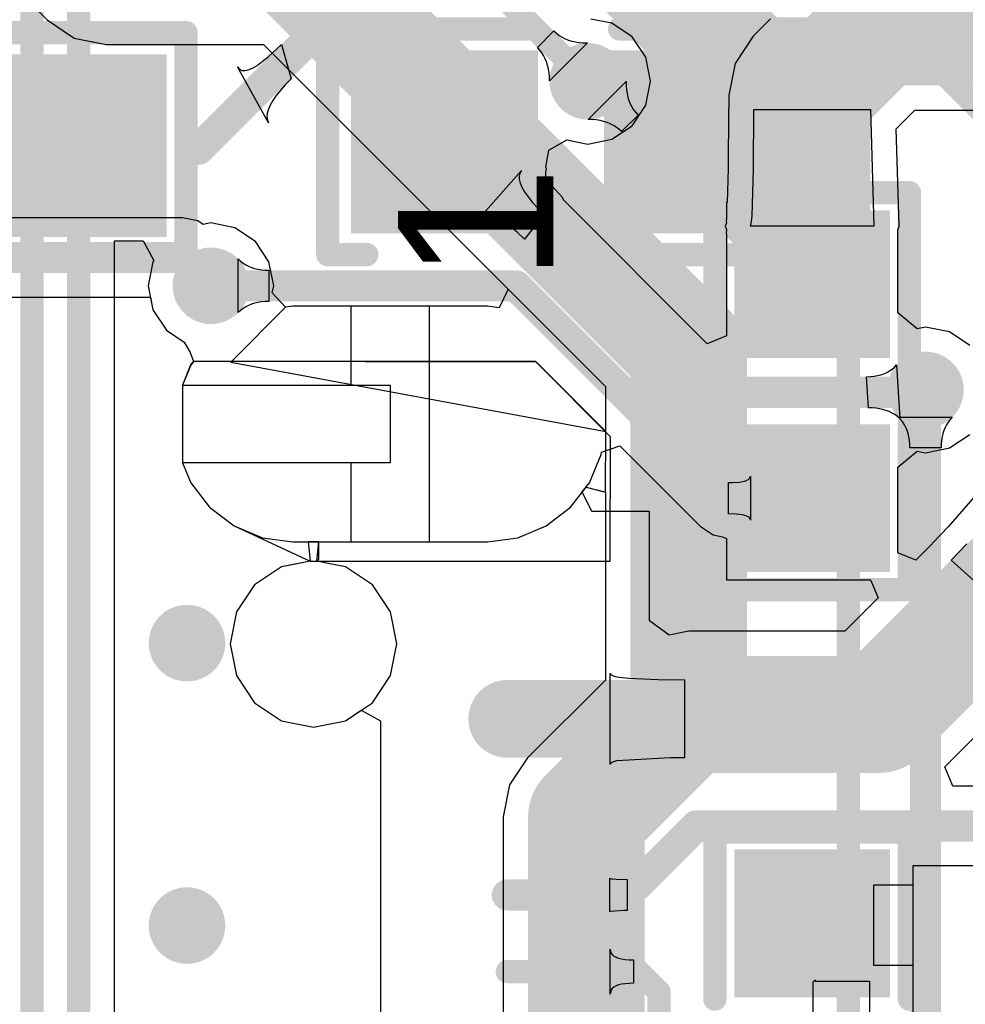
# Model space of a CAD drawing. Header units: millimetres. Extents: x 6.03 to 8.53, y 10.22 to 11.81.
# Tile 12 of 58: x 6.52 to 6.77, y 10.6 to 10.85. Entities that reach past the tile are written whole.
import ezdxf

# ---------------------------------------------------------------- set-up
doc = ezdxf.new("R2010")
doc.units = ezdxf.units.MM
doc.header["$MEASUREMENT"] = 0
for name, color, linetype in [('BottomLayer', 5, 'Continuous'), ('MultiLayer', 9, 'Continuous'), ('TopLayer', 1, 'Continuous'), ('TopOverlay', 2, 'Continuous'), ('TopPaste', 8, 'Continuous'), ('TopSolder', 216, 'Continuous')]:
    doc.layers.add(name, color=color, linetype=linetype)

# ---------------------------------------------------------------- blocks, each defined once
blk = doc.blocks.new('0603_LED_21')
at = {"layer": 'TopLayer'}
for points in [[(-0.0195, 0.02), (-0.0195, -0.02), (0.0195, 0.02), (0.0195, -0.02)], [(-0.0195, -0.045), (-0.0195, -0.085), (0.0195, -0.045), (0.0195, -0.085)]]:
    blk.add_solid(points, dxfattribs=at)
at = {"layer": 'TopOverlay', "const_width": 0.006}
for points in [[(0.029, 0.03), (-0.029, 0.03)], [(-0.029, 0.02), (-0.029, 0.03)], [(0.029, -0.022), (0.029, 0.03)], [(-0.029, -0.094), (-0.029, -0.0456)], [(0.029, -0.094), (0.029, -0.045)], [(0.029, -0.094), (-0.029, -0.094)]]:
    blk.add_lwpolyline(points, dxfattribs=at)
at = {"layer": 'TopOverlay', "const_width": 0.003}
for points in [[(-0.0305, 0.03, 1), (-0.0275, 0.03, 1)], [(-0.0305, 0.03, 1), (-0.0275, 0.03, 1)], [(0.0275, 0.03, 1), (0.0305, 0.03, 1)], [(0.0275, 0.03, 1), (0.0305, 0.03, 1)], [(-0.0305, 0.02, 1), (-0.0275, 0.02, 1)], [(0.0275, -0.022, 1), (0.0305, -0.022, 1)], [(-0.0305, -0.0456, 1), (-0.0275, -0.0456, 1)], [(0.0275, -0.045, 1), (0.0305, -0.045, 1)], [(-0.0305, -0.094, 1), (-0.0275, -0.094, 1)], [(-0.0305, -0.094, 1), (-0.0275, -0.094, 1)], [(0.0275, -0.094, 1), (0.0305, -0.094, 1)], [(0.0275, -0.094, 1), (0.0305, -0.094, 1)]]:
    blk.add_lwpolyline(points, format="xyb", close=True, dxfattribs=at)
at = {"layer": 'TopPaste'}
for points in [[(-0.0195, 0.02), (-0.0195, -0.02), (0.0195, 0.02), (0.0195, -0.02)], [(-0.0195, -0.045), (-0.0195, -0.085), (0.0195, -0.045), (0.0195, -0.085)]]:
    blk.add_solid(points, dxfattribs=at)
at = {"layer": 'TopSolder'}
for points in [[(-0.0235, 0.024), (-0.0235, -0.024), (0.0235, 0.024), (0.0235, -0.024)], [(-0.0235, -0.041), (-0.0235, -0.089), (0.0235, -0.041), (0.0235, -0.089)]]:
    blk.add_solid(points, dxfattribs=at)
at = {"layer": 'TopOverlay'}
blk.add_text('1', height=0.04, dxfattribs=at).set_placement((-0.036, -0.028))
blk = doc.blocks.new('0603_LED_22')
at = {"layer": 'TopLayer'}
for points in [[(-0.0195, 0.02), (-0.0195, -0.02), (0.0195, 0.02), (0.0195, -0.02)], [(-0.0195, -0.045), (-0.0195, -0.085), (0.0195, -0.045), (0.0195, -0.085)]]:
    blk.add_solid(points, dxfattribs=at)
at = {"layer": 'TopOverlay', "const_width": 0.006}
for points in [[(0.029, 0.03), (-0.029, 0.03)], [(-0.029, 0.02), (-0.029, 0.03)], [(0.029, -0.022), (0.029, 0.03)], [(-0.029, -0.094), (-0.029, -0.0456)], [(0.029, -0.094), (0.029, -0.045)], [(0.029, -0.094), (-0.029, -0.094)]]:
    blk.add_lwpolyline(points, dxfattribs=at)
at = {"layer": 'TopOverlay', "const_width": 0.003}
for points in [[(-0.0305, 0.03, 1), (-0.0275, 0.03, 1)], [(-0.0305, 0.03, 1), (-0.0275, 0.03, 1)], [(0.0275, 0.03, 1), (0.0305, 0.03, 1)], [(0.0275, 0.03, 1), (0.0305, 0.03, 1)], [(-0.0305, 0.02, 1), (-0.0275, 0.02, 1)], [(0.0275, -0.022, 1), (0.0305, -0.022, 1)], [(-0.0305, -0.0456, 1), (-0.0275, -0.0456, 1)], [(0.0275, -0.045, 1), (0.0305, -0.045, 1)], [(-0.0305, -0.094, 1), (-0.0275, -0.094, 1)], [(-0.0305, -0.094, 1), (-0.0275, -0.094, 1)], [(0.0275, -0.094, 1), (0.0305, -0.094, 1)], [(0.0275, -0.094, 1), (0.0305, -0.094, 1)]]:
    blk.add_lwpolyline(points, format="xyb", close=True, dxfattribs=at)
at = {"layer": 'TopPaste'}
for points in [[(-0.0195, 0.02), (-0.0195, -0.02), (0.0195, 0.02), (0.0195, -0.02)], [(-0.0195, -0.045), (-0.0195, -0.085), (0.0195, -0.045), (0.0195, -0.085)]]:
    blk.add_solid(points, dxfattribs=at)
at = {"layer": 'TopSolder'}
for points in [[(-0.0235, 0.024), (-0.0235, -0.024), (0.0235, 0.024), (0.0235, -0.024)], [(-0.0235, -0.041), (-0.0235, -0.089), (0.0235, -0.041), (0.0235, -0.089)]]:
    blk.add_solid(points, dxfattribs=at)
at = {"layer": 'TopOverlay'}
blk.add_text('1', height=0.04, dxfattribs=at).set_placement((-0.036, -0.028))
blk = doc.blocks.new('0603_27')
at = {"layer": 'TopLayer'}
for points in [[(-0.0425, -0.016), (-0.0125, -0.016), (-0.0425, 0.016), (-0.0125, 0.016)], [(0.0125, -0.016), (0.0425, -0.016), (0.0125, 0.016), (0.0425, 0.016)]]:
    blk.add_solid(points, dxfattribs=at)
at = {"layer": 'TopOverlay', "const_width": 0.006}
for points in [[(-0.051, -0.025), (-0.051, 0.025)], [(-0.008, 0.025), (-0.051, 0.025)], [(0.051, 0.025), (0.008, 0.025)], [(0.051, -0.025), (0.051, 0.025)], [(-0.008, -0.025), (-0.051, -0.025)], [(0.051, -0.025), (0.008, -0.025)]]:
    blk.add_lwpolyline(points, dxfattribs=at)
at = {"layer": 'TopOverlay', "const_width": 0.003}
for points in [[(-0.0525, 0.025, 1), (-0.0495, 0.025, 1)], [(-0.0525, 0.025, 1), (-0.0495, 0.025, 1)], [(-0.0095, 0.025, 1), (-0.0065, 0.025, 1)], [(0.0065, 0.025, 1), (0.0095, 0.025, 1)], [(0.0495, 0.025, 1), (0.0525, 0.025, 1)], [(0.0495, 0.025, 1), (0.0525, 0.025, 1)], [(-0.0525, -0.025, 1), (-0.0495, -0.025, 1)], [(-0.0525, -0.025, 1), (-0.0495, -0.025, 1)], [(-0.0095, -0.025, 1), (-0.0065, -0.025, 1)], [(0.0065, -0.025, 1), (0.0095, -0.025, 1)], [(0.0495, -0.025, 1), (0.0525, -0.025, 1)], [(0.0495, -0.025, 1), (0.0525, -0.025, 1)]]:
    blk.add_lwpolyline(points, format="xyb", close=True, dxfattribs=at)
at = {"layer": 'TopPaste'}
for points in [[(-0.0425, -0.016), (-0.0125, -0.016), (-0.0425, 0.016), (-0.0125, 0.016)], [(0.0125, -0.016), (0.0425, -0.016), (0.0125, 0.016), (0.0425, 0.016)]]:
    blk.add_solid(points, dxfattribs=at)
at = {"layer": 'TopSolder'}
for points in [[(-0.0465, -0.02), (-0.0085, -0.02), (-0.0465, 0.02), (-0.0085, 0.02)], [(0.0085, -0.02), (0.0465, -0.02), (0.0085, 0.02), (0.0465, 0.02)]]:
    blk.add_solid(points, dxfattribs=at)
blk = doc.blocks.new('0603_31')
at = {"layer": 'TopLayer'}
for points in [[(-0.0425, -0.016), (-0.0125, -0.016), (-0.0425, 0.016), (-0.0125, 0.016)], [(0.0125, -0.016), (0.0425, -0.016), (0.0125, 0.016), (0.0425, 0.016)]]:
    blk.add_solid(points, dxfattribs=at)
at = {"layer": 'TopOverlay', "const_width": 0.006}
for points in [[(-0.051, -0.025), (-0.051, 0.025)], [(-0.008, 0.025), (-0.051, 0.025)], [(0.051, 0.025), (0.008, 0.025)], [(0.051, -0.025), (0.051, 0.025)], [(-0.008, -0.025), (-0.051, -0.025)], [(0.051, -0.025), (0.008, -0.025)]]:
    blk.add_lwpolyline(points, dxfattribs=at)
at = {"layer": 'TopOverlay', "const_width": 0.003}
for points in [[(-0.0525, 0.025, 1), (-0.0495, 0.025, 1)], [(-0.0525, 0.025, 1), (-0.0495, 0.025, 1)], [(-0.0095, 0.025, 1), (-0.0065, 0.025, 1)], [(0.0065, 0.025, 1), (0.0095, 0.025, 1)], [(0.0495, 0.025, 1), (0.0525, 0.025, 1)], [(0.0495, 0.025, 1), (0.0525, 0.025, 1)], [(-0.0525, -0.025, 1), (-0.0495, -0.025, 1)], [(-0.0525, -0.025, 1), (-0.0495, -0.025, 1)], [(-0.0095, -0.025, 1), (-0.0065, -0.025, 1)], [(0.0065, -0.025, 1), (0.0095, -0.025, 1)], [(0.0495, -0.025, 1), (0.0525, -0.025, 1)], [(0.0495, -0.025, 1), (0.0525, -0.025, 1)]]:
    blk.add_lwpolyline(points, format="xyb", close=True, dxfattribs=at)
at = {"layer": 'TopPaste'}
for points in [[(-0.0425, -0.016), (-0.0125, -0.016), (-0.0425, 0.016), (-0.0125, 0.016)], [(0.0125, -0.016), (0.0425, -0.016), (0.0125, 0.016), (0.0425, 0.016)]]:
    blk.add_solid(points, dxfattribs=at)
at = {"layer": 'TopSolder'}
for points in [[(-0.0465, -0.02), (-0.0085, -0.02), (-0.0465, 0.02), (-0.0085, 0.02)], [(0.0085, -0.02), (0.0465, -0.02), (0.0085, 0.02), (0.0465, 0.02)]]:
    blk.add_solid(points, dxfattribs=at)

msp = doc.modelspace()

# ---------------------------------------------------------------- linework, layer by layer
at = {"layer": 'BottomLayer'}
for p, q in [((6.50553, 10.87445), (6.53175, 10.84824)), ((6.53175, 10.84824), (6.53869, 10.84359)), ((6.53869, 10.84359), (6.54689, 10.84197)), ((6.54689, 10.84197), (6.58729, 10.84197)), ((6.58729, 10.84197), (6.65025, 10.77901)), ((6.67077, 10.82264), (6.68051, 10.83238)), ((6.68051, 10.83238), (6.68053, 10.83132)), ((6.68053, 10.83132), (6.68062, 10.8303)), ((6.68062, 10.8303), (6.68077, 10.82932)), ((6.68077, 10.82932), (6.68098, 10.82839)), ((6.68098, 10.82839), (6.68126, 10.82751)), ((6.68126, 10.82751), (6.6816, 10.82668)), ((6.6816, 10.82668), (6.682, 10.82589)), ((6.682, 10.82589), (6.68247, 10.82514)), ((6.6836, 10.8238), (6.67935, 10.81955)), ((6.68247, 10.82514), (6.683, 10.82445)), ((6.683, 10.82445), (6.6836, 10.8238)), ((6.67183, 10.82262), (6.67077, 10.82264)), ((6.67285, 10.82253), (6.67183, 10.82262)), ((6.67383, 10.82238), (6.67285, 10.82253)), ((6.67476, 10.82217), (6.67383, 10.82238)), ((6.67564, 10.82189), (6.67476, 10.82217)), ((6.67647, 10.82155), (6.67564, 10.82189)), ((6.67726, 10.82115), (6.67647, 10.82155)), ((6.678, 10.82068), (6.67726, 10.82115)), ((6.6787, 10.82015), (6.678, 10.82068)), ((6.67935, 10.81955), (6.6787, 10.82015)), ((6.56654, 10.7974), (6.4937, 10.7974)), ((6.57044, 10.79662), (6.56654, 10.7974)), ((6.57185, 10.79568), (6.57044, 10.79662)), ((6.57382, 10.79607), (6.57185, 10.79568)), ((6.58, 10.79484), (6.57382, 10.79607)), ((6.58524, 10.79134), (6.58, 10.79484)), ((6.58874, 10.7861), (6.58524, 10.79134)), ((6.58997, 10.77992), (6.58874, 10.7861)), ((6.5896, 10.77807), (6.58997, 10.77992)), ((6.59302, 10.77442), (6.5896, 10.77807)), ((6.65025, 10.77901), (6.64791, 10.77427)), ((6.65025, 10.77901), (6.64791, 10.77427)), ((6.67532, 10.75393), (6.65025, 10.77901)), ((6.4937, 10.77701), (6.55825, 10.77701)), ((6.55825, 10.77701), (6.5589, 10.77374)), ((6.5589, 10.77374), (6.5624, 10.7685)), ((6.59302, 10.77442), (6.57893, 10.76033)), ((6.59488, 10.77467), (6.59302, 10.77442)), ((6.59488, 10.77467), (6.59302, 10.77442)), ((6.60988, 10.77467), (6.59488, 10.77467)), ((6.60988, 10.77467), (6.59488, 10.77467)), ((6.62988, 10.77467), (6.60988, 10.77467)), ((6.60988, 10.75441), (6.60988, 10.77467)), ((6.64488, 10.77467), (6.62988, 10.77467)), ((6.64488, 10.77467), (6.62988, 10.77467)), ((6.62988, 10.77467), (6.62988, 10.74441)), ((6.64791, 10.77427), (6.64488, 10.77467)), ((6.64791, 10.77427), (6.64488, 10.77467)), ((6.5624, 10.7685), (6.56693, 10.76547)), ((6.56693, 10.76547), (6.56849, 10.76274)), ((6.56849, 10.76274), (6.56936, 10.76043)), ((6.56936, 10.76043), (6.56868, 10.75954)), ((6.56936, 10.76043), (6.56868, 10.75954)), ((6.65747, 10.76033), (6.56936, 10.76043)), ((6.57893, 10.76033), (6.67532, 10.74248)), ((6.67532, 10.74248), (6.65747, 10.76033)), ((6.56868, 10.75954), (6.56655, 10.75441)), ((6.56868, 10.75954), (6.56655, 10.75441)), ((6.56655, 10.75441), (6.56655, 10.73441)), ((6.56655, 10.75441), (6.60988, 10.75441)), ((6.67532, 10.74248), (6.67532, 10.75393)), ((6.75114, 10.74553), (6.75059, 10.74612)), ((6.75059, 10.74612), (6.76437, 10.74612)), ((6.75163, 10.7449), (6.75114, 10.74553)), ((6.75206, 10.74422), (6.75163, 10.7449)), ((6.76333, 10.7449), (6.7629, 10.74422)), ((6.76382, 10.74553), (6.76333, 10.7449)), ((6.76437, 10.74612), (6.76382, 10.74553)), ((6.62988, 10.74441), (6.62988, 10.71415)), ((6.67523, 10.7269), (6.67532, 10.74248)), ((6.75244, 10.7435), (6.75206, 10.74422)), ((6.75276, 10.74274), (6.75244, 10.7435)), ((6.75302, 10.74193), (6.75276, 10.74274)), ((6.7622, 10.74274), (6.76194, 10.74193)), ((6.76252, 10.7435), (6.7622, 10.74274)), ((6.7629, 10.74422), (6.76252, 10.7435)), ((6.75322, 10.74107), (6.75302, 10.74193)), ((6.75336, 10.74018), (6.75322, 10.74107)), ((6.75345, 10.73924), (6.75336, 10.74018)), ((6.7616, 10.74018), (6.76151, 10.73924)), ((6.76174, 10.74107), (6.7616, 10.74018)), ((6.76194, 10.74193), (6.76174, 10.74107)), ((6.75348, 10.73825), (6.75345, 10.73924)), ((6.76148, 10.73825), (6.75348, 10.73825)), ((6.76151, 10.73924), (6.76148, 10.73825)), ((6.56655, 10.73441), (6.56868, 10.72928)), ((6.60988, 10.73441), (6.56655, 10.73441)), ((6.56655, 10.73441), (6.56868, 10.72928)), ((6.60988, 10.71415), (6.60988, 10.73441)), ((6.56868, 10.72928), (6.57348, 10.72301)), ((6.56868, 10.72928), (6.57348, 10.72301)), ((6.66628, 10.72301), (6.67023, 10.72817)), ((6.66628, 10.72301), (6.67023, 10.72817)), ((6.67023, 10.72817), (6.67523, 10.7269)), ((6.67023, 10.72817), (6.67518, 10.72693)), ((6.67518, 10.72693), (6.67523, 10.7269)), ((6.67523, 10.7269), (6.67523, 10.6786)), ((6.57348, 10.72301), (6.57975, 10.7182)), ((6.57348, 10.72301), (6.57975, 10.7182)), ((6.66001, 10.7182), (6.66628, 10.72301)), ((6.66001, 10.7182), (6.66628, 10.72301)), ((6.57975, 10.7182), (6.58705, 10.71518)), ((6.57975, 10.7182), (6.58705, 10.71518)), ((6.65271, 10.71518), (6.66001, 10.7182)), ((6.65271, 10.71518), (6.66001, 10.7182)), ((6.58705, 10.71518), (6.59488, 10.71415)), ((6.58705, 10.71518), (6.59488, 10.71415)), ((6.64488, 10.71415), (6.65271, 10.71518)), ((6.64488, 10.71415), (6.65271, 10.71518)), ((6.59488, 10.71415), (6.60988, 10.71415)), ((6.59488, 10.71415), (6.59883, 10.71415)), ((6.59883, 10.71415), (6.59932, 10.70915)), ((6.60156, 10.71415), (6.59883, 10.71415)), ((6.59883, 10.71415), (6.59932, 10.70915)), ((6.60107, 10.70915), (6.60156, 10.71415)), ((6.60156, 10.70964), (6.60156, 10.71415)), ((6.60156, 10.71415), (6.60988, 10.71415)), ((6.60988, 10.71415), (6.64488, 10.71415)), ((6.62988, 10.71415), (6.64488, 10.71415)), ((6.60107, 10.70915), (6.60156, 10.70964)), ((6.592, 10.70769), (6.58506, 10.70305)), ((6.59642, 10.70857), (6.592, 10.70769)), ((6.59932, 10.70915), (6.59642, 10.70857)), ((6.59932, 10.70915), (6.60107, 10.70915)), ((6.60398, 10.70857), (6.60107, 10.70915)), ((6.60839, 10.70769), (6.60398, 10.70857)), ((6.61534, 10.70305), (6.60839, 10.70769)), ((6.58506, 10.70305), (6.58041, 10.69611)), ((6.61998, 10.69611), (6.61534, 10.70305)), ((6.58041, 10.69611), (6.57878, 10.68791)), ((6.62161, 10.68791), (6.61998, 10.69611)), ((6.57878, 10.68791), (6.58041, 10.67972)), ((6.61998, 10.67972), (6.62161, 10.68791)), ((6.58041, 10.67972), (6.58506, 10.67277)), ((6.61534, 10.67277), (6.61998, 10.67972)), ((6.67523, 10.6786), (6.6552, 10.65857)), ((6.58506, 10.67277), (6.592, 10.66813)), ((6.60839, 10.66813), (6.61534, 10.67277)), ((6.592, 10.66813), (6.6002, 10.6665)), ((6.6002, 10.6665), (6.60839, 10.66813)), ((6.6552, 10.65857), (6.65056, 10.65162)), ((6.65056, 10.65162), (6.64893, 10.64343)), ((6.64893, 10.64343), (6.64893, 10.49297))]:
    msp.add_line(p, q, dxfattribs=at)
for points, const_width in [([(6.59616, 10.86338), (6.69665, 10.76289)], 0.03), ([(6.68356, 10.86338), (6.71803, 10.8289)], 0.03), ([(6.72854, 10.86811), (6.77737, 10.81928)], 0.006), ([(6.71803, 10.8289), (6.72835, 10.8289)], 0.03), ([(6.67067, 10.83248), (6.73762, 10.76553)], 0.006), ([(6.47795, 10.7872), (6.56654, 10.7872)], 0.008), ([(6.56654, 10.7872), (6.57382, 10.77992)], 0.008), ([(6.69665, 10.66973), (6.69665, 10.76289)], 0.03), ([(6.73762, 10.52128), (6.73762, 10.76553)], 0.006), ([(6.75748, 10.52894), (6.75748, 10.75315)], 0.008), ([(6.67034, 10.64343), (6.69665, 10.66973)], 0.03), ([(6.67034, 10.49297), (6.67034, 10.64343)], 0.03)]:
    msp.add_lwpolyline(points, dxfattribs=dict(at, const_width=const_width))
for points, const_width in [([(6.71053, 10.8289, 1), (6.72553, 10.8289, 1)], 0.015), ([(6.71053, 10.8289, 1), (6.72553, 10.8289, 1)], 0.015), ([(6.72085, 10.8289, 1), (6.73585, 10.8289, 1)], 0.015), ([(6.66575, 10.83248, 1), (6.67559, 10.83248, 1)], 0.00984), ([(6.72343, 10.8289, 1), (6.73327, 10.8289, 1)], 0.00984), ([(6.66917, 10.83248, 1), (6.67217, 10.83248, 1)], 0.003), ([(6.56454, 10.7872, 1), (6.56854, 10.7872, 1)], 0.004), ([(6.56454, 10.7872, 1), (6.56854, 10.7872, 1)], 0.004), ([(6.5689, 10.77992, 1), (6.57874, 10.77992, 1)], 0.00984), ([(6.57182, 10.77992, 1), (6.57582, 10.77992, 1)], 0.004), ([(6.68914, 10.76289, 1), (6.70414, 10.76289, 1)], 0.015), ([(6.68914, 10.76289, 1), (6.70414, 10.76289, 1)], 0.015), ([(6.73612, 10.76553, 1), (6.73912, 10.76553, 1)], 0.003), ([(6.73612, 10.76553, 1), (6.73912, 10.76553, 1)], 0.003), ([(6.75256, 10.75315, 1), (6.7624, 10.75315, 1)], 0.00984), ([(6.75548, 10.75315, 1), (6.75948, 10.75315, 1)], 0.004), ([(6.56275, 10.68808, 1), (6.57259, 10.68808, 1)], 0.00984), ([(6.68914, 10.66973, 1), (6.70414, 10.66973, 1)], 0.015), ([(6.68914, 10.66973, 1), (6.70414, 10.66973, 1)], 0.015), ([(6.69074, 10.66973, 1), (6.70255, 10.66973, 1)], 0.01181), ([(6.66284, 10.64343, 1), (6.67784, 10.64343, 1)], 0.015), ([(6.66284, 10.64343, 1), (6.67784, 10.64343, 1)], 0.015), ([(6.56275, 10.61549, 1), (6.57259, 10.61549, 1)], 0.00984)]:
    msp.add_lwpolyline(points, format="xyb", close=True, dxfattribs=dict(at, const_width=const_width))
at = {"layer": 'MultiLayer'}
for points, const_width in [([(6.66575, 10.83248, 1), (6.67559, 10.83248, 1)], 0.00984), ([(6.72343, 10.8289, 1), (6.73327, 10.8289, 1)], 0.00984), ([(6.5689, 10.77992, 1), (6.57874, 10.77992, 1)], 0.00984), ([(6.75256, 10.75315, 1), (6.7624, 10.75315, 1)], 0.00984), ([(6.56275, 10.68808, 1), (6.57259, 10.68808, 1)], 0.00984), ([(6.69074, 10.66973, 1), (6.70255, 10.66973, 1)], 0.01181), ([(6.56275, 10.61549, 1), (6.57259, 10.61549, 1)], 0.00984)]:
    msp.add_lwpolyline(points, format="xyb", close=True, dxfattribs=dict(at, const_width=const_width))
at = {"layer": 'TopLayer'}
for p, q in [((6.67685, 10.8474), (6.67149, 10.84847)), ((6.71768, 10.84851), (6.71321, 10.84404)), ((6.68209, 10.8439), (6.67685, 10.8474)), ((6.65774, 10.84116), (6.66199, 10.84541)), ((6.66199, 10.84541), (6.66264, 10.84481)), ((6.66264, 10.84481), (6.66333, 10.84428)), ((6.66333, 10.84428), (6.66408, 10.84381)), ((6.66408, 10.84381), (6.66487, 10.84341)), ((6.66487, 10.84341), (6.6657, 10.84307)), ((6.68559, 10.83866), (6.68209, 10.8439)), ((6.71321, 10.84404), (6.70856, 10.83709)), ((6.58853, 10.83874), (6.59198, 10.84197)), ((6.59198, 10.84197), (6.5944, 10.83307)), ((6.65834, 10.84051), (6.65774, 10.84116)), ((6.67057, 10.84232), (6.66083, 10.83258)), ((6.6657, 10.84307), (6.66658, 10.84279)), ((6.66658, 10.84279), (6.66751, 10.84258)), ((6.66751, 10.84258), (6.66848, 10.84243)), ((6.66848, 10.84243), (6.6695, 10.84234)), ((6.6695, 10.84234), (6.67057, 10.84232)), ((6.58703, 10.83752), (6.58853, 10.83874)), ((6.65887, 10.83982), (6.65834, 10.84051)), ((6.65934, 10.83907), (6.65887, 10.83982)), ((6.65974, 10.83828), (6.65934, 10.83907)), ((6.66008, 10.83745), (6.65974, 10.83828)), ((6.68682, 10.83248), (6.68559, 10.83866)), ((6.58862, 10.82176), (6.58066, 10.83619)), ((6.58066, 10.83619), (6.58113, 10.8356)), ((6.58342, 10.8354), (6.58448, 10.83585)), ((6.58448, 10.83585), (6.58568, 10.83656)), ((6.58568, 10.83656), (6.58703, 10.83752)), ((6.66036, 10.83657), (6.66008, 10.83745)), ((6.66057, 10.83564), (6.66036, 10.83657)), ((6.70856, 10.83709), (6.70694, 10.8289)), ((6.58113, 10.8356), (6.58175, 10.83528)), ((6.58175, 10.83528), (6.58251, 10.83521)), ((6.58251, 10.83521), (6.58342, 10.8354)), ((6.66072, 10.83466), (6.66057, 10.83564)), ((6.66081, 10.83364), (6.66072, 10.83466)), ((6.66083, 10.83258), (6.66081, 10.83364)), ((6.59294, 10.83156), (6.59062, 10.8288)), ((6.5944, 10.83307), (6.59294, 10.83156)), ((6.68559, 10.8263), (6.68682, 10.83248)), ((6.59062, 10.8288), (6.58975, 10.82754)), ((6.70694, 10.8289), (6.70694, 10.82544)), ((6.58908, 10.82637), (6.5886, 10.82528)), ((6.58975, 10.82754), (6.58908, 10.82637)), ((6.68209, 10.82106), (6.68559, 10.8263)), ((6.58831, 10.82427), (6.58822, 10.82335)), ((6.58822, 10.82335), (6.58832, 10.82251)), ((6.5886, 10.82528), (6.58831, 10.82427)), ((6.70685, 10.82524), (6.70677, 10.81002)), ((6.70694, 10.82544), (6.70685, 10.82524)), ((6.71327, 10.80991), (6.71335, 10.82521)), ((6.71335, 10.82521), (6.74335, 10.82521)), ((6.74335, 10.82521), (6.74423, 10.79521)), ((6.74999, 10.82026), (6.75477, 10.82505)), ((6.75477, 10.82505), (6.79315, 10.82505)), ((6.58832, 10.82251), (6.58862, 10.82176)), ((6.67685, 10.81756), (6.68209, 10.82106)), ((6.75072, 10.7954), (6.74999, 10.82026)), ((6.66068, 10.81481), (6.66528, 10.8174)), ((6.66528, 10.8174), (6.67067, 10.81633)), ((6.67067, 10.81633), (6.67685, 10.81756)), ((6.65996, 10.81091), (6.66068, 10.81481)), ((6.65987, 10.81039), (6.65996, 10.81091)), ((6.64309, 10.79767), (6.65362, 10.80953)), ((6.65321, 10.80888), (6.65302, 10.80813)), ((6.65302, 10.80813), (6.65304, 10.80728)), ((6.65362, 10.80953), (6.65321, 10.80888)), ((6.65986, 10.80921), (6.6601, 10.80991)), ((6.65986, 10.80766), (6.65986, 10.80921)), ((6.6601, 10.80991), (6.65987, 10.81039)), ((6.70677, 10.81002), (6.70652, 10.80133)), ((6.71292, 10.79791), (6.71327, 10.80991)), ((6.65304, 10.80728), (6.65329, 10.80631)), ((6.65329, 10.80631), (6.65376, 10.80523)), ((6.65993, 10.80754), (6.65986, 10.80766)), ((6.66055, 10.80665), (6.65993, 10.80754)), ((6.6614, 10.8056), (6.66055, 10.80665)), ((6.66415, 10.80263), (6.6614, 10.8056)), ((6.65376, 10.80523), (6.65445, 10.80405)), ((6.65445, 10.80405), (6.65536, 10.80275)), ((6.65536, 10.80275), (6.65648, 10.80135)), ((6.65648, 10.80135), (6.6594, 10.79821)), ((6.6644, 10.80197), (6.66415, 10.80263)), ((6.70135, 10.76502), (6.6644, 10.80197)), ((6.70652, 10.80133), (6.70635, 10.80133)), ((6.70635, 10.80133), (6.70635, 10.79735)), ((6.64367, 10.79814), (6.64309, 10.79767)), ((6.64437, 10.79838), (6.64367, 10.79814)), ((6.6452, 10.79838), (6.64437, 10.79838)), ((6.64615, 10.79815), (6.6452, 10.79838)), ((6.64722, 10.79769), (6.64615, 10.79815)), ((6.6594, 10.79821), (6.6544, 10.79189)), ((6.71278, 10.79641), (6.71292, 10.79791)), ((6.64841, 10.797), (6.64722, 10.79769)), ((6.64972, 10.79607), (6.64841, 10.797)), ((6.65272, 10.79352), (6.64972, 10.79607)), ((6.70634, 10.7961), (6.70597, 10.79521)), ((6.70634, 10.79723), (6.70623, 10.79658)), ((6.70623, 10.79658), (6.70634, 10.7961)), ((6.70635, 10.79735), (6.70634, 10.79723)), ((6.71247, 10.79521), (6.71263, 10.79551)), ((6.71263, 10.79551), (6.71278, 10.79641)), ((6.75068, 10.79531), (6.75072, 10.7954)), ((6.75072, 10.79521), (6.75068, 10.79531)), ((6.6544, 10.79189), (6.65272, 10.79352)), ((6.70597, 10.79521), (6.70633, 10.79435)), ((6.70633, 10.79435), (6.70622, 10.79343)), ((6.70622, 10.79343), (6.70635, 10.79327)), ((6.70635, 10.79327), (6.70635, 10.76709)), ((6.74423, 10.79521), (6.71247, 10.79521)), ((6.75035, 10.79431), (6.75072, 10.79521)), ((6.75035, 10.77298), (6.75035, 10.79431)), ((6.54903, 10.42164), (6.54903, 10.79143)), ((6.54903, 10.79143), (6.55644, 10.79143)), ((6.55644, 10.79143), (6.55911, 10.78643)), ((6.5589, 10.7861), (6.55767, 10.77992)), ((6.55911, 10.78643), (6.5589, 10.7861)), ((6.58085, 10.77303), (6.58085, 10.78681)), ((6.58085, 10.78681), (6.58144, 10.78626)), ((6.58144, 10.78626), (6.58207, 10.78577)), ((6.58207, 10.78577), (6.58275, 10.78534)), ((6.58275, 10.78534), (6.58347, 10.78496)), ((6.58347, 10.78496), (6.58423, 10.78464)), ((6.58423, 10.78464), (6.58504, 10.78438)), ((6.58504, 10.78438), (6.58589, 10.78418)), ((6.58589, 10.78418), (6.58679, 10.78404)), ((6.58679, 10.78404), (6.58773, 10.78395)), ((6.58773, 10.78395), (6.58872, 10.78392)), ((6.58872, 10.78392), (6.58872, 10.77592)), ((6.55767, 10.77992), (6.5589, 10.77374)), ((6.58423, 10.7752), (6.58347, 10.77488)), ((6.58504, 10.77546), (6.58423, 10.7752)), ((6.58589, 10.77566), (6.58504, 10.77546)), ((6.58679, 10.77581), (6.58589, 10.77566)), ((6.58773, 10.77589), (6.58679, 10.77581)), ((6.58872, 10.77592), (6.58773, 10.77589)), ((6.5589, 10.77374), (6.5624, 10.7685)), ((6.58144, 10.77358), (6.58085, 10.77303)), ((6.58207, 10.77407), (6.58144, 10.77358)), ((6.58275, 10.77451), (6.58207, 10.77407)), ((6.58347, 10.77488), (6.58275, 10.77451)), ((6.75535, 10.76888), (6.75035, 10.77298)), ((6.5624, 10.7685), (6.56693, 10.76547)), ((6.75748, 10.7693), (6.75535, 10.76888)), ((6.76366, 10.76807), (6.75748, 10.7693)), ((6.7689, 10.76457), (6.76366, 10.76807)), ((6.56693, 10.76547), (6.56849, 10.76274)), ((6.70635, 10.76709), (6.70135, 10.76502)), ((6.56849, 10.76274), (6.56936, 10.76043)), ((6.56936, 10.76043), (6.56868, 10.75975)), ((6.56936, 10.76043), (6.56868, 10.75954)), ((6.65723, 10.76043), (6.56936, 10.76043)), ((6.67654, 10.74112), (6.65723, 10.76043)), ((6.56868, 10.75975), (6.56655, 10.75441)), ((6.56868, 10.75954), (6.56655, 10.75441)), ((6.746, 10.75704), (6.7468, 10.75731)), ((6.7468, 10.75731), (6.74754, 10.75765)), ((6.74754, 10.75765), (6.74824, 10.75804)), ((6.74824, 10.75804), (6.74889, 10.7585)), ((6.74889, 10.7585), (6.74949, 10.75902)), ((6.74949, 10.75902), (6.75004, 10.7596)), ((6.75004, 10.7596), (6.75089, 10.74584)), ((6.74234, 10.75655), (6.74333, 10.75658)), ((6.74287, 10.74855), (6.74234, 10.75655)), ((6.74333, 10.75658), (6.74427, 10.75667)), ((6.74427, 10.75667), (6.74516, 10.75682)), ((6.74516, 10.75682), (6.746, 10.75704)), ((6.56655, 10.75441), (6.56655, 10.73441)), ((6.56655, 10.75441), (6.61988, 10.75441)), ((6.61988, 10.75441), (6.61988, 10.73441)), ((6.74386, 10.74852), (6.74287, 10.74855)), ((6.7448, 10.74844), (6.74386, 10.74852)), ((6.7457, 10.7483), (6.7448, 10.74844)), ((6.74656, 10.74811), (6.7457, 10.7483)), ((6.74738, 10.74787), (6.74656, 10.74811)), ((6.74817, 10.74757), (6.74738, 10.74787)), ((6.74891, 10.74722), (6.74817, 10.74757)), ((6.74961, 10.74682), (6.74891, 10.74722)), ((6.75027, 10.74636), (6.74961, 10.74682)), ((6.75089, 10.74584), (6.75027, 10.74636)), ((6.67646, 10.70915), (6.67654, 10.74112)), ((6.76366, 10.73823), (6.7689, 10.74173)), ((6.67411, 10.73658), (6.67419, 10.7372)), ((6.67419, 10.7372), (6.67893, 10.73881)), ((6.67893, 10.73881), (6.69961, 10.71812)), ((6.75035, 10.73332), (6.75535, 10.73742)), ((6.75535, 10.73742), (6.75748, 10.737)), ((6.75748, 10.737), (6.76366, 10.73823)), ((6.67109, 10.72928), (6.67411, 10.73658)), ((6.56655, 10.73441), (6.56868, 10.72928)), ((6.61988, 10.73441), (6.56655, 10.73441)), ((6.56655, 10.73441), (6.56868, 10.72928)), ((6.75035, 10.71129), (6.75035, 10.73332)), ((6.70789, 10.72935), (6.7097, 10.72948)), ((6.7097, 10.72948), (6.71043, 10.72959)), ((6.71043, 10.72959), (6.71106, 10.72974)), ((6.71106, 10.72974), (6.71156, 10.72992)), ((6.71156, 10.72992), (6.71196, 10.73014)), ((6.71196, 10.73014), (6.71224, 10.73038)), ((6.71224, 10.73038), (6.71241, 10.73066)), ((6.71241, 10.73066), (6.71247, 10.73098)), ((6.71247, 10.73098), (6.71247, 10.71968)), ((6.56868, 10.72928), (6.57348, 10.72301)), ((6.56868, 10.72928), (6.57348, 10.72301)), ((6.66928, 10.72693), (6.67109, 10.72928)), ((6.67175, 10.72193), (6.66928, 10.72693)), ((6.70682, 10.72933), (6.70789, 10.72935)), ((6.70682, 10.72133), (6.70682, 10.72933)), ((6.77258, 10.72859), (6.76334, 10.71796)), ((6.57348, 10.72301), (6.57975, 10.7182)), ((6.57348, 10.72301), (6.57975, 10.7182)), ((6.68657, 10.72193), (6.67175, 10.72193)), ((6.68657, 10.69382), (6.68657, 10.72193)), ((6.70885, 10.72126), (6.70682, 10.72133)), ((6.7097, 10.72118), (6.70885, 10.72126)), ((6.71043, 10.72107), (6.7097, 10.72118)), ((6.71106, 10.72092), (6.71043, 10.72107)), ((6.71156, 10.72074), (6.71106, 10.72092)), ((6.71196, 10.72052), (6.71156, 10.72074)), ((6.71224, 10.72028), (6.71196, 10.72052)), ((6.71241, 10.72), (6.71224, 10.72028)), ((6.71247, 10.71968), (6.71241, 10.72)), ((6.57975, 10.7182), (6.59932, 10.70915)), ((6.57975, 10.7182), (6.58705, 10.71518)), ((6.69961, 10.71812), (6.70292, 10.71591)), ((6.76334, 10.71796), (6.75944, 10.71397)), ((6.58705, 10.71518), (6.59488, 10.71415)), ((6.70292, 10.71591), (6.70528, 10.71544)), ((6.70528, 10.71544), (6.70635, 10.71496)), ((6.70635, 10.71496), (6.70635, 10.70433)), ((6.59488, 10.71415), (6.59883, 10.71415)), ((6.59883, 10.71415), (6.59932, 10.70915)), ((6.75922, 10.71364), (6.75497, 10.70938)), ((6.75928, 10.71381), (6.75922, 10.71364)), ((6.7594, 10.71386), (6.75928, 10.71381)), ((6.75944, 10.71397), (6.7594, 10.71386)), ((6.76409, 10.70943), (6.76812, 10.71356)), ((6.75497, 10.70938), (6.75035, 10.71129)), ((6.7863, 10.68922), (6.76409, 10.70943)), ((6.592, 10.70769), (6.58506, 10.70305)), ((6.59932, 10.70915), (6.592, 10.70769)), ((6.59932, 10.70915), (6.67646, 10.70915)), ((6.70635, 10.70433), (6.74338, 10.70433)), ((6.74338, 10.70433), (6.7453, 10.69971)), ((6.58506, 10.70305), (6.58041, 10.69611)), ((6.7453, 10.69971), (6.73673, 10.69115)), ((6.58041, 10.69611), (6.57878, 10.68791)), ((6.69157, 10.69014), (6.68657, 10.69382)), ((6.69665, 10.69115), (6.69157, 10.69014)), ((6.73673, 10.69115), (6.69665, 10.69115)), ((6.57878, 10.68791), (6.58041, 10.67972)), ((6.76243, 10.65628), (6.79059, 10.68445)), ((6.58041, 10.67972), (6.58506, 10.67277)), ((6.67645, 10.65693), (6.67645, 10.68031)), ((6.67645, 10.68031), (6.67664, 10.67999)), ((6.67664, 10.67999), (6.67722, 10.6797)), ((6.67722, 10.6797), (6.67817, 10.67945)), ((6.67817, 10.67945), (6.67951, 10.67923)), ((6.67951, 10.67923), (6.68122, 10.67904)), ((6.68122, 10.67904), (6.68866, 10.67869)), ((6.68866, 10.67869), (6.69553, 10.67862)), ((6.69553, 10.67862), (6.69553, 10.65862)), ((6.58506, 10.67277), (6.592, 10.66813)), ((6.60839, 10.66813), (6.61242, 10.67083)), ((6.61242, 10.67083), (6.61742, 10.66815)), ((6.592, 10.66813), (6.6002, 10.6665)), ((6.6002, 10.6665), (6.60839, 10.66813)), ((6.61742, 10.66815), (6.61742, 10.65081)), ((6.69191, 10.6586), (6.67817, 10.65779)), ((6.69553, 10.65862), (6.69191, 10.6586)), ((6.67664, 10.65725), (6.67645, 10.65693)), ((6.67722, 10.65754), (6.67664, 10.65725)), ((6.67817, 10.65779), (6.67722, 10.65754)), ((6.7645, 10.65128), (6.76243, 10.65628)), ((6.77786, 10.65128), (6.7645, 10.65128)), ((6.61742, 10.65081), (6.61742, 10.65081)), ((6.61742, 10.65081), (6.61742, 10.63113)), ((6.61742, 10.63113), (6.61742, 10.59084)), ((6.75435, 10.59108), (6.75435, 10.63089)), ((6.75435, 10.63089), (6.77363, 10.63089)), ((6.67633, 10.619), (6.67633, 10.62769)), ((6.67633, 10.62769), (6.67638, 10.62763)), ((6.67638, 10.62763), (6.67651, 10.62757)), ((6.67651, 10.62757), (6.67674, 10.62752)), ((6.67674, 10.62752), (6.67705, 10.62747)), ((6.67705, 10.62747), (6.67794, 10.6274)), ((6.67794, 10.6274), (6.6808, 10.62735)), ((6.6808, 10.62735), (6.6808, 10.61935)), ((6.75435, 10.62591), (6.74409, 10.62591)), ((6.74409, 10.62591), (6.74409, 10.60529)), ((6.75435, 10.60529), (6.75435, 10.62591)), ((6.67638, 10.61907), (6.67633, 10.619)), ((6.67651, 10.61912), (6.67638, 10.61907)), ((6.67995, 10.61934), (6.67651, 10.61912)), ((6.6808, 10.61935), (6.67995, 10.61934)), ((6.67645, 10.59788), (6.67645, 10.60945)), ((6.67645, 10.60945), (6.67651, 10.60892)), ((6.67651, 10.60892), (6.67669, 10.60844)), ((6.67669, 10.60844), (6.67699, 10.60803)), ((6.67699, 10.60803), (6.67741, 10.60766)), ((6.67741, 10.60766), (6.67795, 10.60736)), ((6.67795, 10.60736), (6.67861, 10.60711)), ((6.67861, 10.60711), (6.67939, 10.60691)), ((6.67939, 10.60691), (6.68029, 10.60677)), ((6.68029, 10.60677), (6.68131, 10.60669)), ((6.68131, 10.60669), (6.68245, 10.60666)), ((6.68245, 10.60666), (6.68245, 10.60066)), ((6.74409, 10.60529), (6.75435, 10.60529)), ((6.67939, 10.60041), (6.67861, 10.60022)), ((6.68029, 10.60055), (6.67939, 10.60041)), ((6.68131, 10.60063), (6.68029, 10.60055)), ((6.68245, 10.60066), (6.68131, 10.60063)), ((6.72863, 10.60107), (6.72913, 10.60157)), ((6.72863, 10.59108), (6.72863, 10.60107)), ((6.72913, 10.60157), (6.72913, 10.60118)), ((6.72913, 10.60118), (6.74311, 10.60118)), ((6.74311, 10.60118), (6.74309, 10.60116)), ((6.74309, 10.60116), (6.74309, 10.5911)), ((6.67651, 10.59841), (6.67645, 10.59788)), ((6.67669, 10.59888), (6.67651, 10.59841)), ((6.67699, 10.5993), (6.67669, 10.59888)), ((6.67741, 10.59966), (6.67699, 10.5993)), ((6.67795, 10.59997), (6.67741, 10.59966)), ((6.67861, 10.60022), (6.67795, 10.59997))]:
    msp.add_line(p, q, dxfattribs=at)
for points, const_width in [([(6.52786, 10.41287), (6.52786, 11.10069)], 0.006), ([(6.53986, 10.41784), (6.53986, 11.09572)], 0.006), ([(6.57073, 10.81506), (6.63589, 10.88022)], 0.008), ([(6.72835, 10.8289), (6.7459, 10.84646)], 0.03), ([(6.7459, 10.84646), (6.92361, 10.84646)], 0.03), ([(6.64889, 10.85426), (6.67067, 10.83248)], 0.006), ([(6.72835, 10.78033), (6.72835, 10.8289)], 0.03), ([(6.63386, 10.81693), (6.63502, 10.81693)], 0.008), ([(6.63502, 10.81693), (6.6994, 10.75255)], 0.008), ([(6.57382, 10.77992), (6.65223, 10.77992)], 0.008), ([(6.65223, 10.77992), (6.70682, 10.72533)], 0.008), ([(6.6994, 10.75255), (6.75748, 10.75255)], 0.008), ([(6.7456, 10.66973), (6.80118, 10.72531)], 0.03), ([(6.70682, 10.72533), (6.72835, 10.72533)], 0.008), ([(6.69665, 10.66973), (6.7456, 10.66973)], 0.03), ([(6.65, 10.66862), (6.69553, 10.66862)], 0.02), ([(6.6808, 10.62335), (6.69854, 10.64108)], 0.008), ([(6.69854, 10.64108), (6.77786, 10.64108)], 0.008), ([(6.65, 10.62335), (6.6808, 10.62335)], 0.008), ([(6.65, 10.60366), (6.68374, 10.60366)], 0.006), ([(6.68374, 10.60366), (6.68898, 10.59843)], 0.006), ([(6.68898, 10.5689), (6.68898, 10.59843)], 0.006)]:
    msp.add_lwpolyline(points, dxfattribs=dict(at, const_width=const_width))
for points, const_width in [([(6.7384, 10.84646, 1), (6.7534, 10.84646, 1)], 0.015), ([(6.7384, 10.84646, 1), (6.7534, 10.84646, 1)], 0.015), ([(6.72085, 10.8289, 1), (6.73585, 10.8289, 1)], 0.015), ([(6.72085, 10.8289, 1), (6.73585, 10.8289, 1)], 0.015), ([(6.66575, 10.83248, 1), (6.67559, 10.83248, 1)], 0.00984), ([(6.72343, 10.8289, 1), (6.73327, 10.8289, 1)], 0.00984), ([(6.66917, 10.83248, 1), (6.67217, 10.83248, 1)], 0.003), ([(6.63186, 10.81693, 1), (6.63586, 10.81693, 1)], 0.004), ([(6.63302, 10.81693, 1), (6.63702, 10.81693, 1)], 0.004), ([(6.63302, 10.81693, 1), (6.63702, 10.81693, 1)], 0.004), ([(6.56873, 10.81506, 1), (6.57273, 10.81506, 1)], 0.004), ([(6.72085, 10.78033, 1), (6.73585, 10.78033, 1)], 0.015), ([(6.5689, 10.77992, 1), (6.57874, 10.77992, 1)], 0.00984), ([(6.57182, 10.77992, 1), (6.57582, 10.77992, 1)], 0.004), ([(6.65023, 10.77992, 1), (6.65423, 10.77992, 1)], 0.004), ([(6.65023, 10.77992, 1), (6.65423, 10.77992, 1)], 0.004), ([(6.75256, 10.75315, 1), (6.7624, 10.75315, 1)], 0.00984), ([(6.6974, 10.75255, 1), (6.7014, 10.75255, 1)], 0.004), ([(6.6974, 10.75255, 1), (6.7014, 10.75255, 1)], 0.004), ([(6.75548, 10.75255, 1), (6.75948, 10.75255, 1)], 0.004), ([(6.70482, 10.72533, 1), (6.70882, 10.72533, 1)], 0.004), ([(6.70482, 10.72533, 1), (6.70882, 10.72533, 1)], 0.004), ([(6.72635, 10.72533, 1), (6.73035, 10.72533, 1)], 0.004), ([(6.56275, 10.68808, 1), (6.57259, 10.68808, 1)], 0.00984), ([(6.68914, 10.66973, 1), (6.70414, 10.66973, 1)], 0.015), ([(6.7381, 10.66973, 1), (6.7531, 10.66973, 1)], 0.015), ([(6.7381, 10.66973, 1), (6.7531, 10.66973, 1)], 0.015), ([(6.69074, 10.66973, 1), (6.70255, 10.66973, 1)], 0.01181), ([(6.645, 10.66862, 1), (6.655, 10.66862, 1)], 0.01), ([(6.69053, 10.66862, 1), (6.70053, 10.66862, 1)], 0.01), ([(6.69654, 10.64108, 1), (6.70054, 10.64108, 1)], 0.004), ([(6.69654, 10.64108, 1), (6.70054, 10.64108, 1)], 0.004), ([(6.648, 10.62335, 1), (6.652, 10.62335, 1)], 0.004), ([(6.6788, 10.62335, 1), (6.6828, 10.62335, 1)], 0.004), ([(6.6788, 10.62335, 1), (6.6828, 10.62335, 1)], 0.004), ([(6.56275, 10.61549, 1), (6.57259, 10.61549, 1)], 0.00984), ([(6.6485, 10.60366, 1), (6.6515, 10.60366, 1)], 0.003), ([(6.68224, 10.60366, 1), (6.68524, 10.60366, 1)], 0.003), ([(6.68224, 10.60366, 1), (6.68524, 10.60366, 1)], 0.003), ([(6.68748, 10.59843, 1), (6.69048, 10.59843, 1)], 0.003), ([(6.68748, 10.59843, 1), (6.69048, 10.59843, 1)], 0.003)]:
    msp.add_lwpolyline(points, format="xyb", close=True, dxfattribs=dict(at, const_width=const_width))

# ---------------------------------------------------------------- block references
at = {"rotation": 90}
for name, p in [('0603_LED_22', (6.63386, 10.81693)), ('0603_LED_21', (6.47343, 10.81594)), ('0603_31', (6.72835, 10.75283)), ('0603_27', (6.72835, 10.58858))]:
    msp.add_blockref(name, p, dxfattribs=at)

doc.saveas('drawing.dxf')
